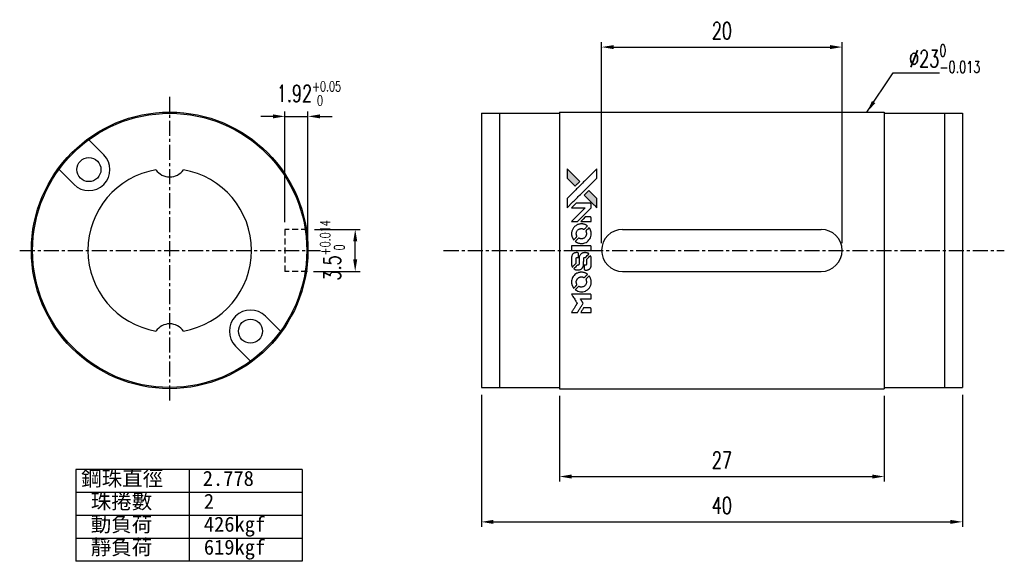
# Model space of a CAD drawing. Header units: millimetres. Extents: x 23.3 to 105.2, y 27.3 to 72.3.
import ezdxf

# ---------------------------------------------------------------- set-up
doc = ezdxf.new("R2010")
doc.units = ezdxf.units.MM
doc.linetypes.add('CENTER', pattern=[2, 1.25, -0.25, 0.25, -0.25])
doc.linetypes.add('DASHED', pattern=[0.75, 0.5, -0.25])
for name, color, linetype in [('CL', 1, 'CENTER'), ('DIM', 4, 'Continuous'), ('HID', 2, 'DASHED'), ('OUT', 3, 'Continuous')]:
    doc.layers.add(name, color=color, linetype=linetype)
doc.styles.add('DIM-7', font='SIMPLEX.shx', dxfattribs={"width": 0.7, "bigfont": 'chineset.shx'})
doc.styles.add('T', font='kaiu.ttf')
doc.dimstyles.new('CNS', dxfattribs={"dimscale": 0.4, "dimtxt": 3.5, "dimasz": 2.5, "dimexe": 1, "dimexo": 1.5, "dimgap": 0.09, "dimtad": 0, "dimtoh": 1, "dimdsep": 46, "dimtxsty": 'DIM-7', "dimcen": 0.09, "dimclrd": 256, "dimclre": 256, "dimclrt": 4, "dimadec": 0, "dimazin": 0, "dimtfac": 1, "dimtmove": 1, "dimatfit": 0, "dimfxl": 1, "dimtvp": 0.971429, "dimtolj": 1, "dimarcsym": 0})

# ---------------------------------------------------------------- blocks, each defined once
blk = doc.blocks.new('*D7')
at = {"layer": 'DEFPOINTS', "color": 0}
for p in [(91.704, 70.015), (71.704, 53.109), (91.704, 53.109)]:
    blk.add_point(p, dxfattribs=at)
at = {"layer": 'DIM', "lineweight": -2}
for p, q in [((71.704, 53.709), (71.704, 70.415)), ((91.704, 53.709), (91.704, 70.415)), ((72.704, 70.015), (90.704, 70.015))]:
    blk.add_line(p, q, dxfattribs=at)
at = {"layer": 'DIM'}
for points in [[(72.704, 70.181), (72.704, 69.848), (71.704, 70.015)], [(90.704, 70.181), (90.704, 69.848), (91.704, 70.015)]]:
    blk.add_solid(points, dxfattribs=at)
at = {"layer": 'DIM', "color": 4, "insert": (81.704, 71.375), "char_height": 1.4, "attachment_point": 5, "style": 'DIM-7'}
blk.add_mtext('\\A1;20', dxfattribs=at)
blk = doc.blocks.new('*D6')
at = {"layer": 'DEFPOINTS', "color": 0}
for p in [(61.704, 41.709), (101.704, 41.709), (101.704, 30.534)]:
    blk.add_point(p, dxfattribs=at)
at = {"layer": 'DIM', "lineweight": -2}
for p, q in [((61.704, 41.109), (61.704, 30.134)), ((101.704, 41.109), (101.704, 30.134)), ((62.704, 30.534), (100.704, 30.534))]:
    blk.add_line(p, q, dxfattribs=at)
at = {"layer": 'DIM'}
for points in [[(62.704, 30.7), (62.704, 30.367), (61.704, 30.534)], [(100.704, 30.7), (100.704, 30.367), (101.704, 30.534)]]:
    blk.add_solid(points, dxfattribs=at)
at = {"layer": 'DIM', "color": 4, "insert": (81.704, 31.894), "char_height": 1.4, "attachment_point": 5, "style": 'DIM-7'}
blk.add_mtext('\\A1;40', dxfattribs=at)
blk = doc.blocks.new('*D8')
at = {"layer": 'DEFPOINTS', "color": 0}
for p in [(47.235, 54.859), (51.215, 54.859), (47.155, 51.359)]:
    blk.add_point(p, dxfattribs=at)
at = {"layer": 'DIM', "lineweight": -2}
for p, q in [((47.835, 54.859), (51.615, 54.859)), ((51.215, 52.359), (51.215, 53.859)), ((47.755, 51.359), (51.615, 51.359))]:
    blk.add_line(p, q, dxfattribs=at)
at = {"layer": 'DIM'}
for points in [[(51.048, 53.859), (51.381, 53.859), (51.215, 54.859)], [(51.048, 52.359), (51.381, 52.359), (51.215, 51.359)]]:
    blk.add_solid(points, dxfattribs=at)
at = {"layer": 'DIM', "color": 4, "insert": (49.311, 53.109), "char_height": 1.4, "attachment_point": 5, "rotation": 90, "style": 'DIM-7'}
blk.add_mtext('\\A1;3.5{\\H0.840000;\\S+0.014^  0;}', dxfattribs=at)
blk = doc.blocks.new('*D9')
at = {"layer": 'DEFPOINTS', "color": 0}
for p in [(47.289, 64.252), (45.369, 54.859), (47.289, 53.109)]:
    blk.add_point(p, dxfattribs=at)
at = {"layer": 'DIM', "lineweight": -2}
for p, q in [((44.369, 64.252), (43.369, 64.252)), ((45.369, 55.459), (45.369, 64.652)), ((45.369, 64.252), (47.289, 64.252)), ((47.289, 53.709), (47.289, 64.652)), ((48.289, 64.252), (49.289, 64.252))]:
    blk.add_line(p, q, dxfattribs=at)
at = {"layer": 'DIM'}
for points in [[(44.369, 64.418), (44.369, 64.085), (45.369, 64.252)], [(48.289, 64.418), (48.289, 64.085), (47.289, 64.252)]]:
    blk.add_solid(points, dxfattribs=at)
at = {"layer": 'DIM', "color": 4, "insert": (47.369, 66.156), "char_height": 1.4, "attachment_point": 5, "style": 'DIM-7'}
blk.add_mtext('\\A1;1.92{\\H0.840000;\\S+0.05^  0;}', dxfattribs=at)
blk = doc.blocks.new('*D10')
at = {"layer": 'DEFPOINTS', "color": 0}
for p in [(68.204, 41.609), (95.204, 41.609), (95.204, 34.303)]:
    blk.add_point(p, dxfattribs=at)
at = {"layer": 'DIM', "lineweight": -2}
for p, q in [((68.204, 41.009), (68.204, 33.903)), ((95.204, 41.009), (95.204, 33.903)), ((69.204, 34.303), (94.204, 34.303))]:
    blk.add_line(p, q, dxfattribs=at)
at = {"layer": 'DIM'}
for points in [[(69.204, 34.47), (69.204, 34.136), (68.204, 34.303)], [(94.204, 34.47), (94.204, 34.136), (95.204, 34.303)]]:
    blk.add_solid(points, dxfattribs=at)
at = {"layer": 'DIM', "color": 4, "insert": (81.704, 35.663), "char_height": 1.4, "attachment_point": 5, "style": 'DIM-7'}
blk.add_mtext('\\A1;27', dxfattribs=at)
blk = doc.blocks.new('A$C21952746')
at = {"linetype": 'Continuous'}
h = blk.add_hatch(color=256, dxfattribs=at)
h.dxf.hatch_style = 1
h.paths.add_polyline_path([(3147, 747), (3045, 747), (2943, 747), (2856, 658, 0.000288), (2822, 624, 0.000479), (2794, 596, 0.000013), (2768, 570, 0.197177), (2768, 570, 0.197497), (2768, 569, 0.00004), (2783, 554, 0.000834), (2799, 538, 0.000506), (2818, 519), (2869, 468), (3008, 607)])
h.paths.add_polyline_path([(2670, 271), (2620, 321, 0.000476), (2601, 340, 0.000789), (2584, 357, 0.000035), (2569, 371, 0.19758), (2569, 372, 0.198396), (2569, 371, 0.000019), (2549, 351, 0.000582), (2526, 329, 0.000351), (2500, 303, 0.000108), (2389, 191, 0.000692), (2332, 134, 0.000077), (2294, 95, 0.197527), (2293, 94, 0.410182), (2294, 93, 0.000493), (2314, 93, 0.002424), (2343, 93, 0.000529), (2393, 93), (2493, 93), (2581, 182)])
for points in [[(0, 584), (0, 519), (18, 508, -0.000297), (29, 501, -0.000037), (52, 487, -0.000043), (80, 470, -0.000036), (111, 451, 0.000044), (140, 433, 0.000063), (166, 417, 0.000035), (188, 404, 0.0009), (194, 400), (203, 395), (214, 402, 0.001175), (221, 406, 0.000208), (233, 413, 0.000225), (247, 422, 0.000203), (262, 432, -0.000711), (276, 440, -0.001119), (288, 448, -0.000263), (299, 455, -0.04589), (300, 455, -0.519312), (301, 454, -0.001914), (302, 437, -0.003124), (302, 408, -0.000285), (302, 337), (302, 219), (343, 219, 0.001727), (373, 219, 0.025279), (383, 219, 0.073886), (390, 221, 0.07426), (395, 224, 0.03264), (396, 225, 0.01784), (398, 227, 0.017712), (399, 229, 0.026854), (400, 231), (403, 235), (403, 442), (403, 649), (401, 647, -0.004595), (399, 646, -0.00016), (393, 642, -0.000298), (385, 638, -0.000208), (377, 633, 0.000986), (352, 617, 0.00025), (312, 592, 0.000268), (270, 566, 0.000436), (234, 543, -0.002932), (222, 535, -0.004718), (212, 529, -0.001113), (203, 524, -0.227179), (202, 524, -0.045982), (201, 524, -0.000145), (188, 532, -0.000825), (175, 540, -0.000517), (159, 550, 0.000056), (104, 584, 0.000289), (74, 603, 0.000481), (51, 617, 0.000418), (28, 631), (0, 648)], [(646, 646, 0.024131), (627, 644, 0.022344), (609, 639, 0.021883), (590, 633, 0.020884), (572, 625, 0.010669), (562, 619, 0.010389), (552, 613, 0.010913), (543, 608, 0.022227), (536, 603), (534, 601), (566, 569, 0.002452), (579, 556, 0.003628), (590, 546, 0.001662), (600, 536, 0.070159), (602, 535, 0.047671), (604, 534, 0.018624), (607, 534, 0.017921), (610, 533, 0.018804), (613, 533, 0.018255), (617, 533, 0.041312), (620, 533, 0.037164), (623, 534, 0.012342), (627, 536, -0.015101), (638, 540, -0.035998), (646, 542, -0.033244), (655, 543, -0.011249), (669, 543, -0.004059), (679, 543, -0.019693), (685, 543, -0.027943), (690, 542, -0.014411), (696, 540, -0.033089), (711, 535, -0.033887), (724, 528, -0.034021), (737, 520, -0.033942), (748, 510, -0.02816), (758, 498, -0.035032), (766, 486, -0.035269), (772, 473, -0.029196), (777, 459, -0.037862), (780, 442, -0.043657), (780, 426, -0.043064), (778, 410, -0.035184), (772, 393, 0.033699), (770, 386, 0.052815), (769, 378, 0.059167), (769, 372, 0.058972), (771, 366, 0.059208), (774, 361, 0.021125), (780, 355, 0.008691), (790, 345, 0.000851), (814, 321, 0.001873), (826, 309, 0.013884), (832, 303, 0.022355), (836, 300, 0.341453), (837, 301, 0.073011), (841, 304, 0.004587), (848, 315, 0.00748), (855, 327, 0.016837), (860, 336, 0.028606), (870, 359, 0.031352), (877, 381, 0.031004), (881, 405, 0.0268), (882, 430, 0.026698), (881, 457, 0.03002), (877, 482, 0.030357), (869, 506, 0.028554), (859, 530, 0.062944), (830, 574, 0.062206), (790, 610, 0.062448), (743, 634, 0.064355), (692, 646, 0.017377), (682, 647, 0.008369), (669, 647, 0.008367), (656, 647, 0.01757)], [(1047, 647, 0.018538), (1040, 646, 0.010695), (1032, 645, 0.01068), (1025, 643, 0.017678), (1018, 641, 0.013849), (1011, 638, 0.011814), (1004, 635, 0.004513), (997, 632, 0.290035), (996, 631, 0.196418), (996, 630, 0.000124), (1009, 618, 0.001477), (1022, 604, 0.000898), (1039, 587), (1082, 545), (1135, 544, -0.001471), (1175, 544, -0.028714), (1188, 543, -0.097073), (1195, 541, -0.084199), (1201, 536, -0.042698), (1204, 532, -0.053912), (1206, 528, -0.051004), (1207, 524, -0.032967), (1207, 518, 0.00807), (1207, 516, 0.003023), (1207, 512, 0.002994), (1207, 508, 0.003629), (1208, 504), (1208, 495), (1249, 495, 0.001618), (1269, 495, 0.005206), (1282, 495, 0.00535), (1291, 495, 0.060675), (1294, 496, 0.048484), (1296, 497, 0.02389), (1299, 498, 0.022812), (1301, 500, 0.02462), (1303, 502, 0.061781), (1307, 507, 0.080179), (1310, 512, 0.048561), (1311, 520, 0.010021), (1311, 534, 0.016602), (1310, 554, 0.031409), (1308, 569, 0.036474), (1305, 582, 0.03439), (1299, 595, 0.065928), (1285, 615, 0.069066), (1266, 631, 0.065697), (1243, 641, 0.051559), (1216, 646, 0.020904), (1202, 647, 0.000451), (1131, 647, 0.000419), (1060, 647, 0.022759)], [(1360, 433), (1361, 219), (1403, 219), (1445, 219), (1450, 222, 0.071429), (1454, 225, 0.054799), (1457, 229, 0.053585), (1460, 234, 0.060698), (1461, 239, 0.033975), (1462, 248, 0.000112), (1462, 357, 0.000726), (1462, 464, 0.001084), (1461, 557), (1461, 648), (1410, 648), (1360, 648)], [(1702, 646, 0.023681), (1684, 644, 0.022402), (1666, 639, 0.021929), (1649, 633, 0.020503), (1631, 625, 0.013745), (1621, 620, 0.009767), (1610, 614, 0.009658), (1601, 607, 0.027804), (1594, 602), (1592, 600), (1623, 569, 0.002053), (1638, 554, 0.006738), (1649, 544, 0.007826), (1656, 538, 0.063909), (1659, 535, 0.061532), (1665, 533, 0.068674), (1671, 533, 0.052072), (1678, 534, 0.019648), (1687, 537, -0.018366), (1698, 540, -0.0288), (1708, 542, -0.029061), (1718, 543, -0.019155), (1730, 543, -0.053809), (1755, 540, -0.058833), (1778, 531, -0.058566), (1799, 516, -0.052525), (1816, 498, -0.044733), (1826, 481, -0.040573), (1833, 463, -0.041123), (1837, 445, -0.04951), (1838, 427, -0.017369), (1837, 418, -0.024255), (1835, 411, -0.023787), (1833, 403, -0.015798), (1830, 395, 0.010631), (1828, 390, 0.033653), (1827, 386, 0.037806), (1827, 383, 0.016307), (1827, 378, 0.068179), (1828, 369, 0.095747), (1831, 362, 0.033418), (1840, 352, 0.002133), (1867, 325, 0.001452), (1883, 310, 0.012393), (1890, 304, 0.020479), (1894, 301, 0.344362), (1896, 301, 0.074287), (1899, 304, 0.005454), (1906, 316, 0.008391), (1914, 328, 0.017097), (1919, 338, 0.027375), (1928, 358, 0.02835), (1934, 379, 0.027723), (1938, 401, 0.023913), (1940, 425, 0.027047), (1939, 453, 0.031685), (1935, 479, 0.032425), (1928, 504, 0.031013), (1918, 528, 0.037914), (1901, 557, 0.040153), (1880, 583, 0.039834), (1855, 604, 0.036173), (1826, 623, 0.040752), (1798, 635, 0.035885), (1766, 644, 0.035491), (1734, 647, 0.037615)], [(1990, 585), (1990, 520), (2141, 369), (2292, 219), (2334, 219, 0.0008), (2360, 219, 0.010795), (2370, 219, 0.030495), (2376, 220, 0.080372), (2380, 221, 0.03816), (2383, 224, 0.041799), (2386, 226, 0.042486), (2389, 229, 0.042078), (2391, 233, 0.099276), (2392, 238, 0.003302), (2392, 259, 0.002586), (2392, 296, 0.000204), (2392, 393), (2392, 549), (2342, 599), (2292, 649), (2291, 499), (2291, 349), (2143, 498, 0.000253), (2086, 554, 0.000412), (2038, 603, 0.000041), (1995, 646, 0.041338), (1993, 648), (1990, 650)], [(2413, 624, -0.000056), (2473, 563, -0.000021), (2559, 478, -0.000021), (2652, 385, -0.000025), (2739, 297), (2943, 93), (3044, 93), (3145, 93), (3009, 230, 0.000274), (2943, 296, 0.000123), (2857, 383, 0.000121), (2766, 475, 0.000165), (2683, 557), (2494, 747), (2392, 747), (2291, 747)], [(2856, 658, 0.000288), (2822, 624, 0.000479), (2794, 596, 0.000013), (2768, 570, 0.197177), (2768, 570, 0.197497), (2768, 569, 0.00004), (2783, 554, 0.000836), (2799, 538, 0.000505), (2818, 519), (2869, 468), (3008, 607), (3147, 747), (3045, 747), (2943, 747)], [(0, 333), (0, 219), (42, 219, 0.000842), (68, 219, 0.010591), (78, 219, 0.028995), (84, 219, 0.069543), (87, 221, 0.051063), (91, 223, 0.039932), (95, 226, 0.039414), (98, 230, 0.045845), (100, 233, 0.094811), (101, 237, 0.007124), (101, 249, 0.004713), (101, 268, 0.000534), (101, 311), (101, 385), (91, 391, 0.000828), (60, 410, 0.000879), (31, 428, 0.000048), (1, 446, 0.137596), (0, 447, 0.413028), (0, 446, 0.000016), (0, 413, 0.000623), (0, 376, 0.000374)], [(494, 559, 0.064158), (468, 510, 0.06356), (455, 455, 0.064004), (456, 399, 0.066747), (471, 345, 0.04321), (489, 312, 0.044737), (513, 283, 0.044901), (541, 258, 0.044184), (573, 239, 0.026293), (598, 229, 0.033344), (621, 222, 0.033227), (646, 219, 0.025815), (673, 218, 0.023119), (698, 220, 0.031044), (721, 224, 0.031337), (743, 231, 0.024258), (766, 241, 0.015622), (774, 245, 0.008495), (784, 251, 0.008415), (793, 257, 0.020814), (799, 262), (802, 264), (772, 295, 0.002843), (748, 318, 0.033917), (739, 327, 0.087906), (732, 330, 0.073302), (723, 332, 0.022047), (719, 331, 0.026465), (715, 331, 0.022233), (711, 330, 0.009985), (706, 328, -0.039011), (686, 323, -0.044398), (666, 322, -0.045096), (647, 324, -0.04265), (628, 329, -0.071154), (601, 344, -0.068827), (579, 365, -0.068713), (564, 392, -0.070507), (557, 422, -0.028605), (557, 435, -0.031418), (558, 447, -0.031044), (560, 460, -0.02668), (564, 472, 0.038913), (567, 479, 0.043732), (568, 487, 0.047754), (567, 494, 0.075756), (566, 499, 0.07294), (564, 502, 0.003456), (556, 510, 0.005023), (546, 521, 0.002422), (532, 535, 0.000819), (520, 547, 0.001349), (510, 557, 0.0001), (500, 566, 0.205335), (500, 567, 0.219821), (500, 566, 0.002494), (498, 564, 0.007089), (496, 562, 0.004494)], [(953, 591, 0.023289), (946, 581, 0.026845), (941, 571, 0.026047), (937, 560, 0.019751), (933, 547, 0.013249), (932, 540, 0.025169), (931, 534, 0.016532), (931, 527, 0.002937), (931, 514, 0.003317), (931, 501, 0.011808), (931, 494, 0.01777), (931, 488, 0.021476), (932, 483, 0.04325), (939, 460, 0.045753), (950, 439, 0.04649), (965, 421, 0.047672), (982, 406, 0.025315), (989, 401, 0.015208), (998, 396, 0.01512), (1008, 392, 0.022488), (1017, 389, 0.027857), (1030, 385, 0.034138), (1043, 383, 0.014286), (1063, 383, 0.00124), (1113, 383, -0.00103), (1144, 382, -0.002552), (1166, 382, -0.001594), (1184, 382, -0.047676), (1188, 381, -0.085307), (1195, 378, -0.097789), (1201, 373, -0.085947), (1205, 366, -0.051339), (1207, 356, 0.014634), (1207, 352, 0.015028), (1208, 349, 0.014927), (1208, 346, 0.059415), (1209, 345, 0.070595), (1212, 341, 0.00028), (1247, 305, 0.000111), (1283, 268, 0.200239), (1285, 268, 0.268906), (1286, 268, 0.001866), (1291, 277, 0.007532), (1296, 286, 0.017818), (1299, 292, 0.013256), (1302, 299, 0.011636), (1304, 307, 0.011528), (1307, 315, 0.012303), (1309, 323, 0.0423), (1310, 335, 0.013657), (1311, 353, 0.013857), (1310, 371, 0.037428), (1308, 384, 0.014927), (1306, 393, 0.0122), (1303, 402, 0.012518), (1300, 410, 0.023062), (1297, 417, 0.065961), (1281, 441, 0.06055), (1258, 461, 0.059676), (1231, 475, 0.060497), (1202, 483, 0.025683), (1196, 483, 0.001528), (1177, 483, 0.002124), (1153, 483, 0.001173), (1123, 484, -0.000809), (1072, 484, -0.017164), (1057, 484, -0.063931), (1048, 486, -0.108429), (1043, 489, -0.052941), (1039, 493, -0.063675), (1037, 498, -0.050562), (1036, 503, -0.020337), (1035, 511, 0.009897), (1035, 515, 0.016482), (1034, 519, 0.019019), (1033, 522, 0.06043), (1033, 524, 0.076267), (1029, 529, 0.00054), (996, 562, 0.000307), (961, 596, 0.142594), (959, 597, 0.232419), (958, 597, 0.022995), (956, 596, 0.024627), (955, 594, 0.015407)], [(1552, 559, 0.018008), (1546, 550, 0.009842), (1539, 538, 0.009807), (1532, 526, 0.015716), (1527, 515, 0.048467), (1515, 477, 0.045841), (1511, 436, 0.046006), (1513, 395, 0.049638), (1524, 357, 0.064819), (1550, 307, 0.06695), (1588, 266, 0.066691), (1636, 236, 0.063505), (1691, 220, 0.03135), (1705, 218, 0.010439), (1725, 218, 0.010391), (1746, 218, 0.032408), (1759, 220, 0.015696), (1776, 223, 0.018095), (1791, 227, 0.018551), (1805, 233, 0.018352), (1820, 239, 0.015568), (1829, 244, 0.009832), (1839, 250, 0.009795), (1849, 257, 0.023727), (1856, 262), (1859, 264), (1828, 295, 0.001528), (1811, 313, 0.010022), (1802, 322, 0.019586), (1796, 326, 0.061865), (1792, 329, 0.055054), (1785, 331, 0.061607), (1778, 332, 0.048725), (1771, 331, 0.020221), (1761, 328, -0.017722), (1750, 325, -0.02685), (1740, 323, -0.02759), (1730, 322, -0.020233), (1719, 322, -0.04793), (1699, 325, -0.048386), (1679, 332, -0.047866), (1661, 342, -0.044964), (1645, 356, -0.04333), (1631, 373, -0.050921), (1622, 391, -0.051473), (1616, 411, -0.0459), (1614, 432, -0.019014), (1614, 442, -0.024114), (1616, 451, -0.025081), (1618, 460, -0.023892), (1620, 469, 0.008624), (1623, 475, 0.026486), (1624, 480, 0.035074), (1625, 484, 0.02756), (1625, 489, 0.087163), (1624, 496, 0.073291), (1620, 503, 0.028074), (1611, 512, 0.002594), (1589, 535), (1557, 567)], [(1990, 332), (1990, 218), (2032, 219), (2075, 219), (2080, 222, 0.03146), (2082, 224, 0.026444), (2084, 226, 0.026444), (2086, 228, 0.031457), (2087, 230), (2091, 235), (2091, 291), (2091, 347), (2041, 396, 0.000745), (2022, 415, 0.001228), (2006, 431, 0.000087), (1991, 445, 0.195134), (1991, 446, 0.412117), (1990, 445, 0.000048), (1990, 412, 0.00109), (1990, 376, 0.000653)], [(947, 370, 0.065483), (942, 367, 0.053271), (938, 363, 0.052018), (934, 359, 0.0556), (931, 353, 0.036839), (930, 350, 0.026922), (930, 346, 0.016905), (930, 340, 0.004317), (930, 332, 0.016369), (930, 313, 0.029936), (932, 298, 0.03418), (936, 285, 0.031327), (941, 272, 0.046935), (951, 256, 0.054053), (963, 243, 0.053701), (977, 233, 0.045364), (995, 225, 0.032479), (1010, 221, 0.03386), (1025, 219, 0.013578), (1050, 219, 0.001155), (1113, 219, 0.000413), (1166, 219, 0.005008), (1187, 219, 0.013199), (1199, 220, 0.033956), (1207, 221, 0.013909), (1216, 223, 0.010864), (1225, 226, 0.010938), (1234, 229, 0.028702), (1239, 232), (1244, 234), (1201, 278), (1158, 322), (1107, 322, -0.001504), (1085, 322, -0.00328), (1069, 322, -0.001901), (1056, 322, -0.061333), (1053, 323, -0.063621), (1048, 324, -0.048633), (1044, 327, -0.046769), (1040, 331, -0.047961), (1038, 336, -0.02678), (1036, 340, -0.050957), (1035, 343, -0.029398), (1035, 347, -0.00401), (1034, 357), (1034, 372), (993, 372, 0.001061), (969, 371, 0.009147), (958, 371, 0.020721), (952, 371, 0.051619)], [(2500, 303, 0.000108), (2389, 191, 0.000692), (2332, 134, 0.000077), (2294, 95, 0.197527), (2293, 94, 0.410182), (2294, 93, 0.000493), (2314, 93, 0.002424), (2343, 93, 0.000529), (2393, 93), (2493, 93), (2581, 182), (2670, 271), (2620, 321, 0.000476), (2601, 340, 0.000789), (2584, 357, 0.000035), (2569, 371, 0.19758), (2569, 372, 0.198396), (2569, 371, 0.000019), (2549, 351, 0.000582), (2526, 329, 0.000351)]]:
    blk.add_lwpolyline(points, format="xyb", close=True)

msp = doc.modelspace()

# ---------------------------------------------------------------- linework, layer by layer
at = {"layer": 'CL', "linetype": 'CENTER'}
for p, q in [((35.789, 40.626), (35.789, 65.939)), ((23.317, 53.109), (48.34, 53.109)), ((58.569, 53.109), (105.187, 53.109))]:
    msp.add_line(p, q, dxfattribs=at)
at = {"layer": 'DIM'}
for p, q in [((27.99, 34.879), (27.99, 27.254)), ((46.802, 34.879), (27.99, 34.879)), ((37.396, 34.879), (37.396, 27.254)), ((46.802, 34.879), (46.802, 27.254)), ((46.802, 32.973), (27.99, 32.973)), ((46.802, 31.067), (27.99, 31.067)), ((46.802, 29.161), (27.99, 29.161)), ((46.802, 27.254), (27.99, 27.254))]:
    msp.add_line(p, q, dxfattribs=at)
at = {"layer": 'HID', "linetype": 'DASHED'}
for p, q in [((45.369, 54.859), (45.369, 51.359)), ((47.235, 54.859), (45.369, 54.859)), ((47.235, 51.359), (45.369, 51.359))]:
    msp.add_line(p, q, dxfattribs=at)
at = {"layer": 'OUT'}
for p, q in [((61.704, 64.509), (61.704, 41.709)), ((61.704, 64.509), (68.204, 64.509)), ((63.204, 64.509), (63.204, 41.709)), ((68.204, 64.609), (68.204, 41.609)), ((68.204, 64.609), (95.204, 64.609)), ((95.204, 64.609), (95.204, 41.609)), ((95.204, 64.509), (101.704, 64.509)), ((100.204, 64.509), (100.204, 41.709)), ((101.704, 64.509), (101.704, 41.709)), ((30.309, 61.064), (29.061, 62.312)), ((27.834, 58.589), (26.586, 59.837)), ((73.454, 54.859), (89.954, 54.859)), ((73.454, 51.359), (89.954, 51.359)), ((43.744, 47.629), (44.992, 46.381)), ((41.269, 45.154), (42.517, 43.906)), ((61.704, 41.709), (68.204, 41.709)), ((68.204, 41.609), (95.204, 41.609)), ((95.204, 41.709), (101.704, 41.709))]:
    msp.add_line(p, q, dxfattribs=at)
for centre, radius in [((35.789, 53.109), 11.5), ((35.789, 53.109), 11.4), ((29.071, 59.827), 1), ((42.506, 46.392), 1)]:
    msp.add_circle(centre, radius, dxfattribs=at)
for centre, radius, start, end in [((29.071, 59.827), 1.75, 225, 45), ((35.789, 53.109), 6.8, 99.63717, 260.35817), ((35.789, 60.609), 1.389, 214.96162, 325.03838), ((35.789, 53.109), 6.8, 279.64183, 80.36283), ((73.454, 53.109), 1.75, 90, 270), ((89.954, 53.109), 1.75, 270, 90), ((42.506, 46.392), 1.75, 45, 225), ((35.789, 45.609), 1.39, 34.95187, 145.04813)]:
    msp.add_arc(centre, radius, start, end, dxfattribs=at)

# ---------------------------------------------------------------- block references
at = {"layer": 'DIM', "xscale": 0.0038, "yscale": 0.0038, "zscale": 0.0038, "rotation": 90}
msp.add_blockref('A$C21952746', (71.665, 47.941), dxfattribs=at)

# ---------------------------------------------------------------- texts
at = {"layer": 'DIM', "style": 'T'}
for s, p in [('鋼珠直徑', (28.432, 33.526)), ('2.778', (38.538, 33.526)), ('珠捲數', (29.226, 31.62)), ('2', (38.631, 31.62)), ('動負荷', (29.226, 29.714)), ('426kgf', (38.631, 29.714)), ('靜負荷', (29.226, 27.807)), ('619kgf', (38.631, 27.807))]:
    msp.add_text(s, height=1.25, dxfattribs=at).set_placement(p)
at = {"layer": 'DIM', "color": 4, "insert": (97.265, 67.87), "char_height": 1.4, "attachment_point": 7, "style": 'DIM-7'}
msp.add_mtext('\\A1;%%C23{\\H0.7x;\\S0^ -0.013;}', dxfattribs=at)

# ---------------------------------------------------------------- dimensions: what is measured, and where the dimension line sits
at = {"layer": 'DIM'}
for base, p1, p2, picture, middle in [((91.704, 70.015), (71.704, 53.109), (91.704, 53.109), '*D7', (81.704, 71.375)), ((101.704, 30.534), (61.704, 41.709), (101.704, 41.709), '*D6', (81.704, 31.894)), ((95.204, 34.303), (68.204, 41.609), (95.204, 41.609), '*D10', (81.704, 35.663))]:
    dim = msp.add_linear_dim(base=base, p1=p1, p2=p2, dimstyle='CNS', dxfattribs=at)
    dim.commit()
    dim.dimension.update_dxf_attribs({"geometry": picture, "text_midpoint": middle})
for base, p1, p2, angle, override, picture, middle in [((47.289, 64.252), (45.369, 54.859), (47.289, 53.109), 180, {"dimtol": 1, "dimtp": 0.05, "dimtfac": 0.6}, '*D9', (47.369, 64.252)), ((51.215, 54.859), (47.155, 51.359), (47.235, 54.859), 270, {"dimtol": 1, "dimtp": 0.014, "dimtfac": 0.6, "dimtdec": 3}, '*D8', (51.215, 53.109))]:
    dim = msp.add_linear_dim(base=base, p1=p1, p2=p2, angle=angle, dimstyle='CNS', override=override, dxfattribs=at)
    dim.commit()
    dim.dimension.update_dxf_attribs({"geometry": picture, "text_midpoint": middle, "dimtype": 160})

# ---------------------------------------------------------------- leaders
msp.add_leader([(93.769, 64.609), (95.934, 67.87), (99.807, 67.87)], dimstyle='CNS', override={"dimgap": 0.09, "dimtad": 1}, dxfattribs=at)

doc.saveas('drawing.dxf')
